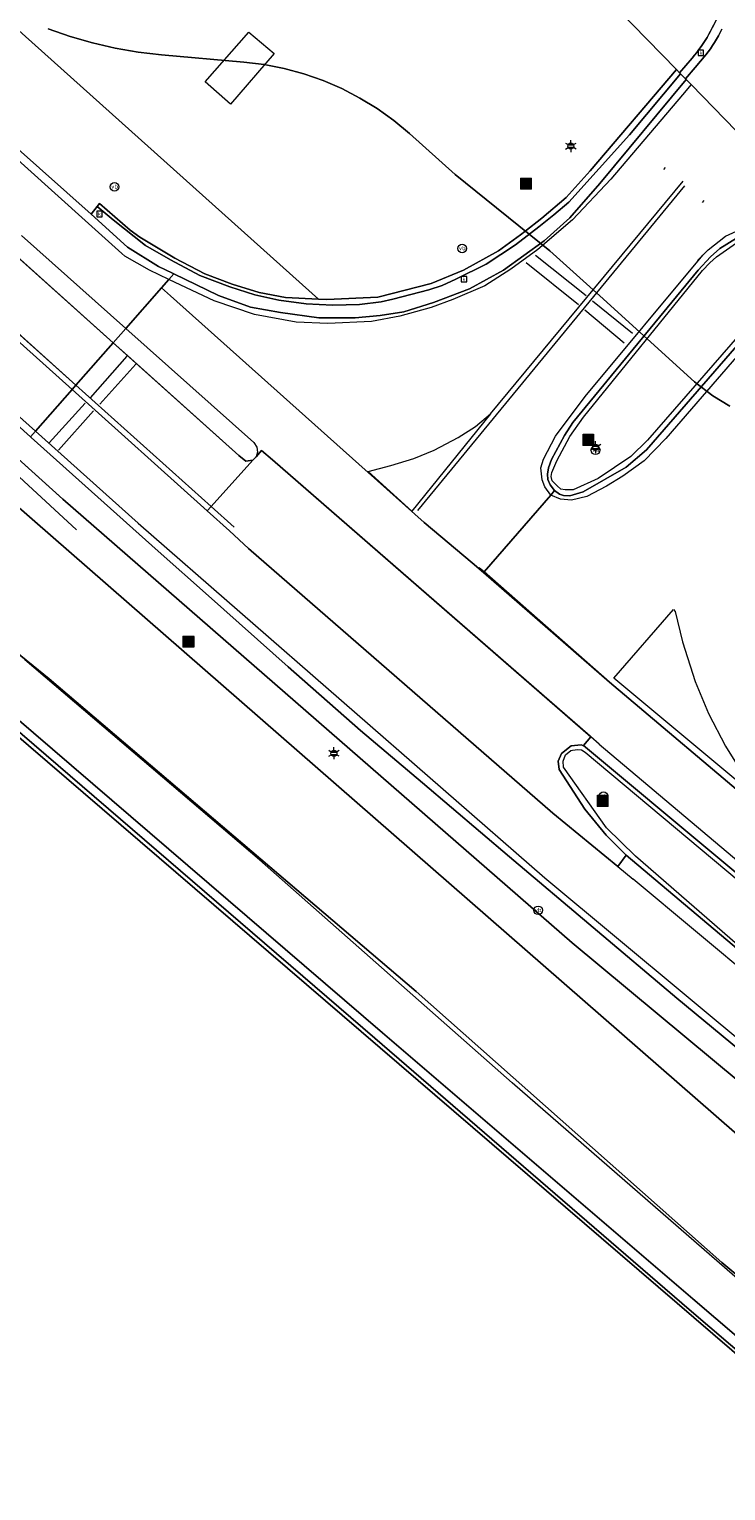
# Model space of a CAD drawing. Header units: metres. Extents: x 163628 to 167676, y 402708 to 405373.
# Tile 10 of 256: x 164099 to 164136, y 402950 to 403026. Entities that reach past the tile are written whole.
import ezdxf
from ezdxf.enums import TextEntityAlignment as Align

# ---------------------------------------------------------------- set-up
doc = ezdxf.new("R2010")
doc.units = ezdxf.units.M
doc.layers.get('0').update_dxf_attribs({"lineweight": 25})
for name, color, linetype, lineweight in [('X-CA190022.004-UO-BGT_Ondergrond$0$GE_117_WGIGeleideconstructie_Grens_GEM', 253, 'X-CA190022.004-UO-BGT_Ondergrond$0$Vangrail', 9), ('X-CA190022.004-UO-BGT_Ondergrond$0$GE_214_Wegmarkering_Lijn_GEM', 253, 'Continuous', 9), ('X-CA190022.004-UO-BGT_Ondergrond$0$GE_244_Taludlijn_Lijn_GEM', 253, 'Continuous', 9), ('X-CA190022.004-UO-BGT_Ondergrond$0$GE_311_WGDRijbaanRegionaleweg_Vlak_GEM', 253, 'Continuous', 9), ('X-CA190022.004-UO-BGT_Ondergrond$0$GE_314_WGDRijbaanLokaleweg_Vlak_GEM', 253, 'Continuous', 9), ('X-CA190022.004-UO-BGT_Ondergrond$0$GE_351_OWGVerkeerseiland_Vlak_GEM', 253, 'Continuous', 9), ('X-CA190022.004-UO-BGT_Ondergrond$0$GE_361_OWGBerm_Vlak_GEM', 253, 'Continuous', 9), ('X-CA190022.004-UO-BGT_Ondergrond$0$GE_367_OWGBerm_groenvoorziening_grasenk_GEM', 253, 'Continuous', 9), ('X-CA190022.004-UO-BGT_Ondergrond$0$GE_461_BTDGraslandoverig_Vlak_GEM', 253, 'Continuous', 9), ('X-CA190022.004-UO-BGT_Ondergrond$0$GE_502_WTDWaterloop_Vlak_GEM', 253, 'Continuous', 9), ('X-CA190022.004-UO-BGT_Ondergrond$0$GE_661_SHDMuurGroterDan30cm_Vlak_GEM', 253, 'Continuous', 9), ('X-CA190022.004-UO-BGT_Ondergrond$0$GE_812_BRDPlaatsnaambord_Punt_GEM', 253, 'Continuous', 9), ('X-CA190022.004-UO-BGT_Ondergrond$0$GE_814_BRDVerkeersbord_Punt_GEM', 253, 'Continuous', 9), ('X-CA190022.004-UO-BGT_Ondergrond$0$GE_861_PALLichtmast_Punt_GEM', 253, 'Continuous', 9), ('X-CA190022.004-UO-BGT_Ondergrond$0$GE_863_PalPortaal_Punt_GEM', 253, 'Continuous', 9), ('X-CA190022.004-UO-BGT_Ondergrond$0$GE_886_PutKolk_Punt_GEM', 253, 'Continuous', 9), ('X-CA190022.004-UO-KAD_Percelen$0$B-WE-KG-GRENS_PERCEEL-GV', 150, 'Continuous', 9)]:
    doc.layers.add(name, color=color, linetype=linetype, lineweight=lineweight)
doc.styles.add('X-CA190022.004-UO-BGT_Ondergrond$0$NLCS-ISO', font='NLCS-ISO.ttf')
doc.linetypes.add('X-CA190022.004-UO-BGT_Ondergrond$0$Vangrail', pattern='A,10,-1.5,[3,dgnlstyle-Veghel.shx,S=0.007937,R=90,X=0,Y=0.5],-1,[3,dgnlstyle-Veghel.shx,S=0.007937,R=270,X=0,Y=-0.5],-1.5', length=14)

# ---------------------------------------------------------------- blocks, each defined once
blk = doc.blocks.new('X-CA190022.004-UO-BGT_Ondergrond$0$N-SIE-WEG_LICHTMAST-SO')
h = blk.add_hatch(color=256)
h.paths.add_polyline_path([(1.16, 0.5, 0.658505), (-1.16, 0.5)])
h.paths.add_polyline_path([(-1.16, -0.5, 0.658505), (1.16, -0.5)])
at = {"flags": 128}
for points in [[(-2.19, 1.27), (-1.1, 0.63)], [(-1.16, 0.5), (1.16, 0.5)], [(0, 1.27), (0, 2.53)], [(1.1, 0.63), (2.19, 1.27)], [(-2.19, -1.27), (-1.1, -0.63)], [(-1.16, -0.5), (1.16, -0.5)], [(0, -1.27), (0, -2.53)], [(2.19, -1.27), (1.1, -0.63)]]:
    blk.add_lwpolyline(points, dxfattribs=at)
at = {"ltscale": 0.5}
blk.add_circle((0, 0), 1.27, dxfattribs=at)
at = {"style": 'X-CA190022.004-UO-BGT_Ondergrond$0$NLCS-ISO'}
blk.add_attdef('TYPE', text='', height=1.8, dxfattribs=at).set_placement((0, 2.53), align=Align.BOTTOM_CENTER)
blk = doc.blocks.new('X-CA190022.004-UO-BGT_Ondergrond$0$IMGEOLichtmastpaal')
at = {"xscale": 5, "yscale": 5, "zscale": 5}
blk.add_blockref('X-CA190022.004-UO-BGT_Ondergrond$0$N-SIE-WEG_LICHTMAST-SO', (0, 6.4), dxfattribs=at)
blk = doc.blocks.new('*U18')
at = {"layer": 'X-CA190022.004-UO-BGT_Ondergrond$0$GE_863_PalPortaal_Punt_GEM'}
h = blk.add_hatch(color=222, dxfattribs=at)
edge = h.paths.add_edge_path()
edge.add_spline(control_points=[(-15.9, -13.6), (-15.9, -15.4), (-13.6, -15.9)], knot_values=[0, 0, 0, 1, 1, 1], degree=2, periodic=0)
edge.add_line((-13.6, -15.9), (13.6, -15.9))
edge.add_spline(control_points=[(13.6, -15.9), (15.4, -15.9), (15.9, -13.6)], knot_values=[0, 0, 0, 1, 1, 1], degree=2, periodic=0)
edge.add_line((15.9, -13.6), (15.9, 13.6))
edge.add_spline(control_points=[(15.9, 13.6), (15.9, 15.4), (13.6, 15.9)], knot_values=[0, 0, 0, 1, 1, 1], degree=2, periodic=0)
edge.add_line((13.6, 15.9), (-13.6, 15.9))
edge.add_spline(control_points=[(-13.6, 15.9), (-15.5, 15.9), (-15.9, 13.6)], knot_values=[0, 0, 0, 1, 1, 1], degree=2, periodic=0)
edge.add_line((-15.9, 13.6), (-15.9, -13.6))
at = {"layer": 'X-CA190022.004-UO-BGT_Ondergrond$0$GE_863_PalPortaal_Punt_GEM', "color": 222}
blk.add_3dface([(2.5, 11.6), (2.5, -11.6), (-2.5, -11.6), (-2.5, 11.6)], dxfattribs=at)
blk = doc.blocks.new('X-CA190022.004-UO-BGT_Ondergrond$0$IMGEOPortaalpaal')
at = {"layer": 'X-CA190022.004-UO-BGT_Ondergrond$0$GE_863_PalPortaal_Punt_GEM'}
blk.add_hatch(color=0, dxfattribs=at).paths.add_polyline_path([(2.5, 11.6), (2.5, -11.6), (-2.5, -11.6), (-2.5, 11.6)])
at = {"layer": 'X-CA190022.004-UO-BGT_Ondergrond$0$GE_863_PalPortaal_Punt_GEM', "color": 0}
blk.add_blockref('*U18', (0, 0), dxfattribs=at)
blk = doc.blocks.new('X-CA190022.004-UO-BGT_Ondergrond$0$SIE-WEG_PAAL_VERKEERSBORD-SO')
at = {"linetype": 'ByBlock', "lineweight": 18}
blk.add_circle((0, 0), 1.5, dxfattribs=at)
at = {"linetype": 'ByBlock', "lineweight": 18, "style": 'X-CA190022.004-UO-BGT_Ondergrond$0$NLCS-ISO'}
blk.add_text('vb', height=1.5, dxfattribs=at).set_placement((0, 0.13), align=Align.MIDDLE_CENTER)
blk = doc.blocks.new('X-CA190022.004-UO-BGT_Ondergrond$0$IMGEOVerkeersbord')
at = {"xscale": 5, "yscale": 5, "zscale": 5}
blk.add_blockref('X-CA190022.004-UO-BGT_Ondergrond$0$SIE-WEG_PAAL_VERKEERSBORD-SO', (0, 0), dxfattribs=at)
blk = doc.blocks.new('X-CA190022.004-UO-BGT_Ondergrond$0$SRI-KOLK-SO')
at = {"color": 0, "linetype": 'ByBlock', "lineweight": 18}
blk.add_lwpolyline([(-1.125, -1.125), (1.125, -1.125), (1.125, 1.125), (-1.125, 1.125)], close=True, dxfattribs=at)
at = {"color": 0, "linetype": 'ByBlock', "lineweight": 18, "style": 'X-CA190022.004-UO-BGT_Ondergrond$0$NLCS-ISO'}
blk.add_text('k', height=1.5, dxfattribs=at).set_placement((0, 0), align=Align.MIDDLE_CENTER)
blk = doc.blocks.new('X-CA190022.004-UO-BGT_Ondergrond$0$IMGEOKolk')
at = {"xscale": 5, "yscale": 5, "zscale": 5}
blk.add_blockref('X-CA190022.004-UO-BGT_Ondergrond$0$SRI-KOLK-SO', (0, 0), dxfattribs=at)
blk = doc.blocks.new('*U32')
at = {"layer": 'X-CA190022.004-UO-BGT_Ondergrond$0$GE_812_BRDPlaatsnaambord_Punt_GEM'}
h = blk.add_hatch(color=1, dxfattribs=at)
edge = h.paths.add_edge_path()
edge.add_spline(control_points=[(-13.2, 15.8), (-13.7, 15.8), (-14.3, 15.6)], knot_values=[0, 0, 0, 1, 1, 1], degree=2, periodic=0)
edge.add_spline(control_points=[(-14.3, 15.6), (-15.8, 14.9), (-15.8, 13.2)], knot_values=[0, 0, 0, 1, 1, 1], degree=2, periodic=0)
edge.add_line((-15.8, 13.2), (-15.8, -13.6))
edge.add_spline(control_points=[(-15.8, -13.6), (-15.3, -15.8), (-13.2, -15.8)], knot_values=[0, 0, 0, 1, 1, 1], degree=2, periodic=0)
edge.add_line((-13.2, -15.8), (13.6, -15.8))
edge.add_spline(control_points=[(13.6, -15.8), (15.8, -15.3), (15.8, -13.2)], knot_values=[0, 0, 0, 1, 1, 1], degree=2, periodic=0)
edge.add_line((15.8, -13.2), (15.8, 13.2))
edge.add_spline(control_points=[(15.8, 13.2), (15.8, 13.7), (15.6, 14.3)], knot_values=[0, 0, 0, 1, 1, 1], degree=2, periodic=0)
edge.add_spline(control_points=[(15.6, 14.3), (14.9, 15.8), (13.2, 15.8)], knot_values=[0, 0, 0, 1, 1, 1], degree=2, periodic=0)
edge.add_line((13.2, 15.8), (-13.2, 15.8))
at = {"layer": 'X-CA190022.004-UO-BGT_Ondergrond$0$GE_812_BRDPlaatsnaambord_Punt_GEM', "color": 1}
blk.add_3dface([(12.5, 7.4), (12.5, -7.4), (-12.5, -7.4), (-12.5, 7.4)], dxfattribs=at)
blk = doc.blocks.new('X-CA190022.004-UO-BGT_Ondergrond$0$IMGEOPlaatsnaambord')
at = {"layer": 'X-CA190022.004-UO-BGT_Ondergrond$0$GE_812_BRDPlaatsnaambord_Punt_GEM'}
blk.add_hatch(color=256, dxfattribs=at).paths.add_polyline_path([(12.5, 7.4), (12.5, -7.4), (-12.5, -7.4), (-12.5, 7.4)])
h = blk.add_hatch(color=256, dxfattribs=at)
edge = h.paths.add_edge_path(flags=0)
edge.add_spline(control_points=[(-10.4, -5.1), (-10.4, -5.3), (-10.2, -5.3)], knot_values=[0, 0, 0, 1, 1, 1], degree=2, periodic=0)
edge.add_line((-10.2, -5.3), (10.2, -5.3))
edge.add_spline(control_points=[(10.2, -5.3), (10.4, -5.3), (10.4, -5.1)], knot_values=[0, 0, 0, 1, 1, 1], degree=2, periodic=0)
edge.add_line((10.4, -5.1), (10.4, 5.1))
edge.add_spline(control_points=[(10.4, 5.1), (10.4, 5.3), (10.2, 5.3)], knot_values=[0, 0, 0, 1, 1, 1], degree=2, periodic=0)
edge.add_line((10.2, 5.3), (-10.2, 5.3))
edge.add_spline(control_points=[(-10.2, 5.3), (-10.4, 5.3), (-10.4, 5.1)], knot_values=[0, 0, 0, 1, 1, 1], degree=2, periodic=0)
edge.add_line((-10.4, 5.1), (-10.4, -5.1))
blk.add_blockref('*U32', (0, 0), dxfattribs=at)

msp = doc.modelspace()

# ---------------------------------------------------------------- linework, layer by layer
at = {"layer": 'X-CA190022.004-UO-BGT_Ondergrond$0$GE_117_WGIGeleideconstructie_Grens_GEM'}
for p, q in [((164079.26, 403021.488), (164101.235, 403001.64)), ((164101.235, 403001.64), (164127.839, 402978.482)), ((164127.839, 402978.482), (164148.367, 402961.414))]:
    msp.add_line(p, q, dxfattribs=at)
at = {"layer": 'X-CA190022.004-UO-BGT_Ondergrond$0$GE_214_Wegmarkering_Lijn_GEM'}
for p, q in [((164102.41, 403016.191), (164085.557, 403031.379)), ((164103.874, 403009.817), (164084.603, 403027.07)), ((164134.042, 403023.291), (164133.584, 403022.752)), ((164133.584, 403022.752), (164129.855, 403018.357)), ((164087.476, 403020.155), (164101.723, 403007.37)), ((164101.925, 403007.599), (164087.744, 403020.325)), ((164132.681, 403018.957), (164132.597, 403018.854)), ((164133.693, 403017.999), (164119.752, 403001.057)), ((164123.561, 403006.097), (164133.622, 403018.247)), ((164129.855, 403018.357), (164127.847, 403016.234)), ((164134.707, 403017.24), (164134.619, 403017.139)), ((164135.836, 403015.379), (164138.505, 403016.605)), ((164104.319, 403014.471), (164102.41, 403016.191)), ((164127.847, 403016.234), (164126.032, 403014.681)), ((164099.074, 403015.41), (164104.526, 403010.559)), ((164141.349, 403014.815), (164132.728, 403004.812)), ((164134.933, 403014.673), (164135.836, 403015.379)), ((164104.471, 403014.334), (164104.319, 403014.471)), ((164105.762, 403013.599), (164104.471, 403014.334)), ((164126.032, 403014.681), (164124.632, 403013.661)), ((164125.925, 403014.389), (164128.568, 403012.282)), ((164128.505, 403007.008), (164134.653, 403014.389)), ((164134.372, 403014.106), (164134.933, 403014.673)), ((164106.775, 403013.118), (164105.762, 403013.599)), ((164124.632, 403013.661), (164123.275, 403012.787)), ((164128.163, 403011.788), (164125.435, 403013.987)), ((164107.392, 403012.826), (164106.775, 403013.118)), ((164109.144, 403012.001), (164107.392, 403012.826)), ((164123.275, 403012.787), (164121.595, 403012.075)), ((164116.696, 403003.474), (164106.855, 403012.272)), ((164111.255, 403011.286), (164109.144, 403012.001)), ((164121.595, 403012.075), (164120.471, 403011.657)), ((164128.892, 403012.001), (164130.987, 403010.319)), ((164092.553, 403011.683), (164099.81, 403005.193)), ((164113.419, 403010.885), (164111.255, 403011.286)), ((164118.827, 403011.195), (164117.351, 403010.929)), ((164120.471, 403011.657), (164118.827, 403011.195)), ((164130.548, 403009.789), (164128.495, 403011.51)), ((164104.526, 403010.559), (164111.207, 403004.613)), ((164115.07, 403010.824), (164113.419, 403010.885)), ((164117.351, 403010.929), (164115.07, 403010.824)), ((164104.62, 403009.149), (164103.874, 403009.817)), ((164104.589, 403009.108), (164102.663, 403006.944)), ((164103.176, 403006.614), (164105.047, 403008.693)), ((164110.435, 403003.934), (164104.62, 403009.149)), ((164101.723, 403007.37), (164108.783, 403001.035)), ((164108.986, 403001.262), (164101.925, 403007.599)), ((164102.401, 403006.66), (164100.522, 403004.593)), ((164126.956, 403004.928), (164128.505, 403007.008)), ((164101.016, 403004.208), (164102.848, 403006.265)), ((164123.561, 403006.097), (164119.466, 403001.012)), ((164122.78, 403005.449), (164123.561, 403006.097)), ((164099.81, 403005.193), (164105.179, 403000.392)), ((164120.635, 403004.207), (164121.873, 403004.859)), ((164121.873, 403004.859), (164122.78, 403005.449)), ((164126.332, 403003.738), (164126.956, 403004.928)), ((164111.207, 403004.613), (164111.372, 403004.364)), ((164111.401, 403004.102), (164111.329, 403003.864)), ((164111.372, 403004.364), (164111.401, 403004.102)), ((164119.56, 403003.771), (164120.635, 403004.207)), ((164132.728, 403004.812), (164131.593, 403003.65)), ((164110.788, 403003.632), (164110.435, 403003.934)), ((164111.162, 403003.687), (164110.788, 403003.632)), ((164111.329, 403003.864), (164111.162, 403003.687)), ((164128.766, 402989.27), (164112.182, 403003.702)), ((164117.175, 403003.094), (164118.372, 403003.403)), ((164118.372, 403003.403), (164119.56, 403003.771)), ((164126.196, 403003.285), (164126.332, 403003.738)), ((164131.593, 403003.65), (164130.472, 403002.842)), ((164119.466, 403001.012), (164117.175, 403003.094)), ((164126.273, 403002.657), (164126.196, 403003.285)), ((164126.405, 403002.286), (164126.273, 403002.657)), ((164130.472, 403002.842), (164129.619, 403002.333)), ((164126.711, 403001.86), (164126.405, 403002.286)), ((164127.227, 403001.642), (164126.711, 403001.86)), ((164129.619, 403002.333), (164128.59, 403001.778)), ((164108.783, 403001.035), (164109.949, 402999.989)), ((164110.189, 403000.183), (164108.986, 403001.262)), ((164127.802, 403001.589), (164127.227, 403001.642)), ((164128.59, 403001.778), (164127.802, 403001.589)), ((164105.179, 403000.392), (164126.401, 402981.869)), ((164122.605, 402998.324), (164120.112, 403000.436)), ((164110.939, 402999.063), (164126.83, 402985.251)), ((164123.229, 402997.848), (164122.977, 402998.069)), ((164129.783, 402992.092), (164123.229, 402997.848)), ((164130.002, 402992.296), (164133.114, 402995.883)), ((164133.114, 402995.883), (164133.203, 402995.789)), ((164133.203, 402995.789), (164133.593, 402994.194)), ((164133.593, 402994.194), (164134.248, 402992.121)), ((164137.736, 402985.37), (164129.783, 402992.092)), ((164137.786, 402985.809), (164130.002, 402992.296)), ((164134.248, 402992.121), (164134.946, 402990.459)), ((164134.946, 402990.459), (164135.836, 402988.75)), ((164128.806, 402989.236), (164128.766, 402989.27)), ((164129.237, 402988.86), (164128.806, 402989.236)), ((164129.237, 402988.86), (164143.494, 402976.841)), ((164135.836, 402988.75), (164136.593, 402987.555)), ((164126.83, 402985.251), (164130.209, 402982.465)), ((164130.209, 402982.465), (164131.012, 402981.803)), ((164126.401, 402981.869), (164139.181, 402971.226)), ((164140.651, 402973.756), (164131.012, 402981.803))]:
    msp.add_line(p, q, dxfattribs=at)
at = {"layer": 'X-CA190022.004-UO-BGT_Ondergrond$0$GE_244_Taludlijn_Lijn_GEM'}
for p, q in [((164101.953, 403000.046), (164081, 403019.35)), ((164111.515, 402982.819), (164099.25, 402993.253)), ((164124.691, 402971.175), (164111.515, 402982.819)), ((164138.687, 402958.998), (164124.691, 402971.175))]:
    msp.add_line(p, q, dxfattribs=at)
at = {"layer": 'X-CA190022.004-UO-BGT_Ondergrond$0$GE_311_WGDRijbaanRegionaleweg_Vlak_GEM', "flags": 128}
for points in [[(164063.342, 403046.135), (164084.603, 403027.07), (164103.874, 403009.817), (164101.925, 403007.599), (164087.744, 403020.325), (164085.437, 403022.522), (164073.662, 403033.199), (164049.878, 403054.551), (164029.003, 403073.196), (164021.597, 403079.494), (164023.313, 403081.497), (164027.554, 403077.957), (164038.038, 403068.842), (164056.17, 403052.604), (164063.342, 403046.135)], [(164049.878, 403054.551), (164073.662, 403033.199), (164085.437, 403022.522), (164087.744, 403020.325), (164101.925, 403007.599), (164101.723, 403007.37), (164099.81, 403005.193), (164099.549, 403004.896), (164092.034, 403011.678), (164070.693, 403030.945), (164058.231, 403042.158), (164022.704, 403073.552), (164019.021, 403076.486), (164019.477, 403077.018), (164021.597, 403079.494), (164029.003, 403073.196), (164049.878, 403054.551)], [(164085.401, 403031.946), (164102.717, 403016.533), (164104.622, 403014.807), (164106.23, 403013.792), (164106.971, 403013.439), (164107.032, 403013.41), (164106.775, 403013.118), (164106.388, 403012.677), (164104.526, 403010.559), (164103.874, 403009.817), (164084.603, 403027.07)], [(164142.138, 402977.344), (164128.426, 402988.781), (164128.806, 402989.236), (164112.182, 403003.702), (164111.616, 403004.186), (164111.329, 403003.864), (164111.162, 403003.687), (164110.788, 403003.632), (164110.435, 403003.934), (164103.874, 403009.817), (164104.526, 403010.559), (164106.388, 403012.677), (164106.855, 403012.272), (164116.696, 403003.474), (164120.112, 403000.436), (164122.605, 402998.324), (164123.196, 402997.811)], [(164103.874, 403009.817), (164110.435, 403003.934), (164110.788, 403003.632), (164111.162, 403003.687), (164108.986, 403001.262), (164101.925, 403007.599), (164103.874, 403009.817)], [(164138.939, 402970.933), (164133.301, 402975.587), (164124.559, 402982.967), (164120.013, 402986.83), (164116.777, 402989.568), (164113.003, 402992.901), (164108.843, 402996.597), (164106.209, 402998.94), (164099.59, 403004.859), (164099.549, 403004.896), (164099.81, 403005.193), (164101.723, 403007.37), (164101.925, 403007.599), (164108.986, 403001.262), (164108.783, 403001.035), (164109.949, 402999.989), (164110.939, 402999.063)], [(164112.182, 403003.702), (164128.806, 402989.236), (164128.426, 402988.781), (164128.387, 402988.791), (164128.293, 402988.815), (164127.771, 402988.767), (164127.269, 402988.359), (164127.103, 402987.963), (164127.148, 402987.528), (164128.485, 402985.461), (164129.613, 402984.1), (164130.644, 402983.063), (164130.209, 402982.465), (164126.83, 402985.251), (164110.939, 402999.063), (164109.949, 402999.989), (164108.783, 403001.035), (164108.986, 403001.262), (164111.162, 403003.687), (164111.329, 403003.864), (164111.616, 403004.186), (164112.182, 403003.702)], [(164110.939, 402999.063), (164126.83, 402985.251), (164130.209, 402982.465), (164130.644, 402983.063), (164140.173, 402975.038)], [(164123.196, 402997.811), (164129.783, 402992.092), (164137.736, 402985.37)]]:
    msp.add_lwpolyline(points, dxfattribs=at)
at = {"layer": 'X-CA190022.004-UO-BGT_Ondergrond$0$GE_314_WGDRijbaanLokaleweg_Vlak_GEM', "flags": 128}
for points in [[(164134.815, 403024.846), (164134.252, 403024.189), (164133.744, 403023.596), (164133.485, 403023.861), (164133.441, 403023.906), (164134.097, 403024.676)], [(164140.771, 403007.094), (164145.136, 403012.197), (164144.827, 403012.494), (164141.392, 403015.789), (164140.968, 403016.197), (164140.377, 403016.801), (164138.517, 403018.706), (164136.399, 403020.876), (164134.042, 403023.291), (164133.778, 403023.561), (164133.744, 403023.596), (164134.252, 403024.189), (164134.815, 403024.846)], [(164133.778, 403023.561), (164129.272, 403018.137), (164127.707, 403016.345), (164126.369, 403015.133), (164124.247, 403013.599), (164122.466, 403012.626), (164120.595, 403011.924), (164119.042, 403011.42), (164117.803, 403011.24), (164116.508, 403011.108), (164114.599, 403011.121), (164112.604, 403011.388), (164111.037, 403011.679), (164109.373, 403012.279), (164107.032, 403013.41), (164106.971, 403013.439), (164106.23, 403013.792), (164104.622, 403014.807), (164102.717, 403016.533), (164103.039, 403016.931), (164103.876, 403016.24), (164105.562, 403014.892), (164106.864, 403014.143), (164108.388, 403013.321), (164109.961, 403012.739), (164111.259, 403012.311), (164112.509, 403012.031), (164113.947, 403011.844), (164114.623, 403011.815), (164115.337, 403011.785), (164116.72, 403011.808), (164117.854, 403011.946), (164118.474, 403012.095), (164120.345, 403012.573), (164121.04, 403012.799), (164121.764, 403013.129), (164123.344, 403013.92), (164124.877, 403014.92), (164126.085, 403015.875), (164126.87, 403016.494), (164127.657, 403017.147), (164130.818, 403020.672), (164133.485, 403023.861), (164133.744, 403023.596), (164133.778, 403023.561)], [(164136.915, 403015.596), (164135.534, 403014.742), (164135.052, 403014.298), (164134.412, 403013.61), (164127.866, 403005.644), (164127.434, 403004.963), (164126.752, 403003.718), (164126.602, 403003.277), (164126.544, 403002.959), (164126.562, 403002.673), (164126.674, 403002.389), (164126.916, 403002.096), (164126.711, 403001.86), (164123.229, 402997.848), (164123.196, 402997.811), (164122.605, 402998.324), (164120.112, 403000.436), (164116.696, 403003.474), (164106.855, 403012.272), (164106.388, 403012.677), (164106.775, 403013.118), (164107.032, 403013.41), (164109.373, 403012.279), (164111.037, 403011.679), (164112.604, 403011.388), (164114.599, 403011.121), (164116.508, 403011.108), (164117.803, 403011.24), (164119.042, 403011.42), (164120.595, 403011.924), (164122.466, 403012.626), (164124.247, 403013.599), (164126.369, 403015.133), (164127.707, 403016.345), (164129.272, 403018.137), (164133.778, 403023.561), (164134.042, 403023.291), (164136.399, 403020.876)], [(164137.736, 402985.37), (164129.783, 402992.092), (164123.196, 402997.811), (164123.229, 402997.848), (164126.711, 403001.86), (164126.916, 403002.096), (164127.169, 403001.907), (164127.384, 403001.843), (164127.708, 403001.815), (164128.408, 403002.036), (164130.653, 403003.318), (164131.705, 403004.231), (164140.789, 403014.686)]]:
    msp.add_lwpolyline(points, dxfattribs=at)
at = {"layer": 'X-CA190022.004-UO-BGT_Ondergrond$0$GE_314_WGDRijbaanLokaleweg_Vlak_GEM'}
for centre, radius, start, end in [((164127.598, 403030.157), 8.501, 319.85819, 340.32263), ((164128.298, 403029.848), 8.215, 322.49203, 333.5126)]:
    msp.add_arc(centre, radius, start, end, dxfattribs=at)
at = {"layer": 'X-CA190022.004-UO-BGT_Ondergrond$0$GE_314_WGDRijbaanLokaleweg_Vlak_GEM', "extrusion": (0, 0, -1)}
msp.add_arc((-164128.298, 403029.848), 8.215, 206.4874, 217.50797, dxfattribs=at)
at = {"layer": 'X-CA190022.004-UO-BGT_Ondergrond$0$GE_351_OWGVerkeerseiland_Vlak_GEM', "flags": 128}
for points in [[(164126.674, 403002.389), (164126.562, 403002.673), (164126.544, 403002.959), (164126.602, 403003.277), (164126.752, 403003.718), (164127.434, 403004.963), (164127.866, 403005.644), (164134.412, 403013.61), (164135.052, 403014.298), (164135.534, 403014.742), (164136.915, 403015.596)], [(164130.898, 403003.874), (164129.18, 403002.733), (164127.891, 403002.142), (164127.462, 403002.131), (164127.231, 403002.171), (164127.041, 403002.338), (164126.779, 403002.612), (164126.734, 403002.832), (164126.772, 403003.041), (164127.031, 403003.657), (164127.703, 403004.923), (164128.417, 403005.931), (164134.63, 403013.59), (164135.022, 403013.989), (164135.369, 403014.304), (164136.58, 403015.157)], [(164130.898, 403003.874), (164129.18, 403002.733), (164127.891, 403002.142), (164127.462, 403002.131), (164127.231, 403002.171), (164127.041, 403002.338), (164126.779, 403002.612), (164126.734, 403002.832), (164126.772, 403003.041), (164127.031, 403003.657), (164127.703, 403004.923), (164128.417, 403005.931), (164134.63, 403013.59), (164135.022, 403013.989), (164135.369, 403014.304), (164136.58, 403015.157)], [(164140.789, 403014.686), (164131.705, 403004.231), (164130.653, 403003.318), (164128.408, 403002.036), (164127.708, 403001.815), (164127.384, 403001.843), (164127.169, 403001.907), (164126.916, 403002.096), (164126.674, 403002.389)], [(164138.109, 403012.026), (164131.77, 403004.726), (164130.898, 403003.874)], [(164138.109, 403012.026), (164131.77, 403004.726), (164130.898, 403003.874)], [(164142.405, 402975.132), (164141.96, 402974.702), (164141.641, 402974.665), (164141.209, 402974.642), (164140.774, 402974.665), (164140.44, 402974.787), (164140.173, 402975.038), (164130.644, 402983.063), (164129.613, 402984.1), (164128.485, 402985.461), (164127.148, 402987.528), (164127.103, 402987.963), (164127.269, 402988.359), (164127.771, 402988.767), (164128.293, 402988.815), (164128.387, 402988.791), (164128.426, 402988.781), (164142.138, 402977.344), (164142.51, 402976.879), (164142.692, 402976.425), (164142.647, 402975.566), (164142.405, 402975.132)], [(164141.914, 402977.208), (164142.207, 402976.887), (164142.374, 402976.474), (164142.426, 402976.058), (164142.368, 402975.69), (164142.092, 402975.346), (164141.691, 402974.97), (164141.438, 402974.911), (164141.025, 402974.874), (164140.732, 402974.892), (164140.333, 402975.022), (164131.132, 402983.003), (164129.616, 402984.488), (164127.374, 402987.657), (164127.362, 402987.974), (164127.487, 402988.29), (164127.755, 402988.53), (164127.841, 402988.543), (164128.121, 402988.583), (164128.315, 402988.552), (164128.51, 402988.442), (164141.914, 402977.208)], [(164141.914, 402977.208), (164142.207, 402976.887), (164142.374, 402976.474), (164142.426, 402976.058), (164142.368, 402975.69), (164142.092, 402975.346), (164141.691, 402974.97), (164141.438, 402974.911), (164141.025, 402974.874), (164140.732, 402974.892), (164140.333, 402975.022), (164131.132, 402983.003), (164129.616, 402984.488), (164127.374, 402987.657), (164127.362, 402987.974), (164127.487, 402988.29), (164127.755, 402988.53), (164127.841, 402988.543), (164128.121, 402988.583), (164128.315, 402988.552), (164128.51, 402988.442), (164141.914, 402977.208)]]:
    msp.add_lwpolyline(points, dxfattribs=at)
at = {"layer": 'X-CA190022.004-UO-BGT_Ondergrond$0$GE_361_OWGBerm_Vlak_GEM', "flags": 128}
for points in [[(164110.952, 403026.031), (164112.269, 403024.918), (164109.989, 403022.278), (164108.67, 403023.431), (164110.952, 403026.031)], [(164133.485, 403023.861), (164130.818, 403020.672), (164127.657, 403017.147), (164126.87, 403016.494), (164126.085, 403015.875), (164124.877, 403014.92), (164123.344, 403013.92), (164121.764, 403013.129), (164121.04, 403012.799), (164120.345, 403012.573), (164118.474, 403012.095), (164117.854, 403011.946), (164116.72, 403011.808), (164115.337, 403011.785), (164114.623, 403011.815), (164113.947, 403011.844), (164112.509, 403012.031), (164111.259, 403012.311), (164109.961, 403012.739), (164108.388, 403013.321), (164106.864, 403014.143), (164105.562, 403014.892), (164103.876, 403016.24), (164103.039, 403016.931), (164103.162, 403017.079), (164104.76, 403015.689), (164105.254, 403015.321), (164107.092, 403014.237), (164108.655, 403013.418), (164110.077, 403012.877), (164111.483, 403012.436), (164112.873, 403012.18), (164114.582, 403012.098), (164115.031, 403012.076), (164117.693, 403012.198), (164120.474, 403012.9), (164122.166, 403013.601), (164123.98, 403014.621), (164125.13, 403015.441), (164125.368, 403015.627), (164126.249, 403016.318), (164127.523, 403017.395), (164128.766, 403018.797), (164133.279, 403024.073), (164133.441, 403023.906), (164133.485, 403023.861)]]:
    msp.add_lwpolyline(points, dxfattribs=at)
at = {"layer": 'X-CA190022.004-UO-BGT_Ondergrond$0$GE_367_OWGBerm_groenvoorziening_grasenk_GEM', "flags": 128}
for points in [[(164070.693, 403030.945), (164092.034, 403011.678), (164099.549, 403004.896), (164099.59, 403004.859), (164106.209, 402998.94), (164108.843, 402996.597), (164113.003, 402992.901), (164116.777, 402989.568), (164120.013, 402986.83), (164124.559, 402982.967), (164133.301, 402975.587), (164138.939, 402970.933), (164147.344, 402963.995), (164166.003, 402948.515), (164179.53, 402937.183), (164182.398, 402934.781), (164189.315, 402928.889), (164189.235, 402927.24), (164175.311, 402939.099), (164148.367, 402961.414), (164127.839, 402978.482), (164101.235, 403001.64), (164079.26, 403021.488), (164058.262, 403040.438)], [(164134.097, 403024.676), (164133.441, 403023.906), (164133.279, 403024.073), (164120.279, 403037.389), (164120.165, 403037.506), (164123.82, 403038.621), (164128.704, 403039.658)], [(164120.279, 403037.389), (164133.279, 403024.073), (164128.766, 403018.797), (164127.523, 403017.395), (164126.249, 403016.318), (164125.368, 403015.627), (164125.13, 403015.441), (164123.98, 403014.621), (164122.166, 403013.601), (164120.474, 403012.9), (164117.693, 403012.198), (164115.031, 403012.076), (164114.582, 403012.098), (164087.328, 403036.524)], [(164087.328, 403036.524), (164114.582, 403012.098), (164112.873, 403012.18), (164111.483, 403012.436), (164110.077, 403012.877), (164108.655, 403013.418), (164107.092, 403014.237), (164105.254, 403015.321), (164104.76, 403015.689), (164103.162, 403017.079), (164103.039, 403016.931), (164102.717, 403016.533), (164085.401, 403031.946)], [(164110.952, 403026.031), (164112.269, 403024.918), (164109.989, 403022.278), (164108.67, 403023.431), (164110.952, 403026.031)]]:
    msp.add_lwpolyline(points, dxfattribs=at)
at = {"layer": 'X-CA190022.004-UO-BGT_Ondergrond$0$GE_367_OWGBerm_groenvoorziening_grasenk_GEM', "extrusion": (0, 0, -1)}
msp.add_arc((-164127.598, 403030.157), 8.501, 199.67737, 220.14181, dxfattribs=at)
at = {"layer": 'X-CA190022.004-UO-BGT_Ondergrond$0$GE_461_BTDGraslandoverig_Vlak_GEM', "flags": 128}
for points in [[(164200.409, 402906.286), (164184.544, 402919.901), (164168.61, 402933.631), (164152.152, 402948.056), (164135.64, 402961.794), (164119.687, 402975.939), (164100.519, 402992.27), (164083.671, 403005.951), (164068.473, 403019.333), (164051.929, 403033.335), (164036.177, 403046.958), (164020.975, 403060.161), (164005.373, 403072.551), (164007.713, 403084.139)], [(164007.713, 403084.139), (164012.875, 403079.78), (164013.889, 403078.924), (164016.653, 403076.591), (164017.807, 403075.616), (164021.837, 403072.213), (164036.514, 403059.82), (164058.262, 403040.438), (164079.26, 403021.488), (164101.235, 403001.64), (164127.839, 402978.482), (164148.367, 402961.414), (164175.311, 402939.099), (164189.235, 402927.24), (164197.093, 402918.671), (164219.531, 402898.004)], [(164051.929, 403033.335), (164068.473, 403019.333), (164083.671, 403005.951), (164100.519, 402992.27), (164119.687, 402975.939), (164135.64, 402961.794), (164152.152, 402948.056), (164168.61, 402933.631), (164184.544, 402919.901), (164200.409, 402906.286)], [(164050.74, 403031.942), (164067.013, 403017.643), (164082.513, 403004.552), (164098.719, 402990.303), (164117.927, 402973.785), (164134.133, 402959.896), (164150.346, 402946.029), (164166.991, 402931.607), (164182.949, 402918.099), (164198.69, 402904.443)], [(164198.69, 402904.443), (164182.949, 402918.099), (164166.991, 402931.607), (164150.346, 402946.029), (164134.133, 402959.896), (164117.927, 402973.785), (164098.719, 402990.303), (164082.513, 403004.552), (164067.013, 403017.643), (164050.74, 403031.942)], [(164198.394, 402904.087), (164182.581, 402917.696), (164166.647, 402931.3), (164149.993, 402945.597), (164133.935, 402959.343), (164117.534, 402973.499), (164098.49, 402989.901), (164081.963, 403004.088), (164066.707, 403017.159), (164050.194, 403031.414)]]:
    msp.add_lwpolyline(points, dxfattribs=at)
at = {"layer": 'X-CA190022.004-UO-BGT_Ondergrond$0$GE_502_WTDWaterloop_Vlak_GEM', "flags": 128}
msp.add_lwpolyline([(163988.433, 403055.253), (164012.34, 403063.661), (164014.025, 403062.228), (164018.989, 403057.98), (164081.079, 403004.577), (164149.689, 402945.593), (164214.715, 402889.628), (164247.926, 402861.062), (164237.652, 402848.779)], dxfattribs=at)
at = {"layer": 'X-CA190022.004-UO-BGT_Ondergrond$0$GE_661_SHDMuurGroterDan30cm_Vlak_GEM', "flags": 128}
msp.add_lwpolyline([(164214.715, 402889.628), (164149.689, 402945.593), (164081.079, 403004.577), (164018.989, 403057.98), (164014.025, 403062.228), (164012.34, 403063.661), (164003.925, 403070.335), (164012.377, 403063.983), (164013.643, 403062.882), (164019.237, 403058.013), (164034.411, 403045.067), (164050.194, 403031.414), (164066.707, 403017.159), (164081.963, 403004.088), (164098.49, 402989.901), (164117.534, 402973.499), (164133.935, 402959.343), (164149.993, 402945.597), (164166.647, 402931.3), (164182.581, 402917.696), (164198.394, 402904.087)], dxfattribs=at)
at = {"layer": 'X-CA190022.004-UO-KAD_Percelen$0$B-WE-KG-GRENS_PERCEEL-GV', "flags": 128}
for points in [[(164369.926, 402739.191), (164395.369, 402744.363), (164395.567, 402744.404), (164365.677, 402770.902), (164358.28, 402777.46), (164304.7, 402823.07), (164226.73, 402890.31), (164151.22, 402955.57), (164075.81, 403021.39), (164009.88, 403079.96), (164007.974, 403081.606), (164005.008, 403078.166), (163988.881, 403059.062), (163992.54, 403057.823), (163997.28, 403056.3), (163998.645, 403057.851), (164004.646, 403052.999), (164001.668, 403049.507), (164006.84, 403044.425), (164024.835, 403026.489), (164028.434, 403022.113)], [(164009.88, 403079.96), (164075.81, 403021.39), (164151.22, 402955.57), (164226.73, 402890.31)], [(164136.058, 403006.504), (164135.18, 403007.04), (164134.21, 403007.78), (164129.27, 403012.26), (164126.66, 403014.61), (164121.73, 403018.6), (164119.34, 403020.74), (164118.52, 403021.419), (164117.654, 403022.037), (164116.746, 403022.593), (164115.801, 403023.083), (164114.823, 403023.504), (164113.818, 403023.855), (164112.791, 403024.134), (164111.746, 403024.339), (164110.69, 403024.47), (164106.39, 403024.84), (164105.181, 403024.988), (164103.981, 403025.2), (164102.794, 403025.475), (164101.623, 403025.812), (164100.471, 403026.211)], [(164100.471, 403026.211), (164101.623, 403025.812), (164102.794, 403025.475), (164103.981, 403025.2), (164105.181, 403024.988), (164106.39, 403024.84), (164110.69, 403024.47), (164111.746, 403024.339), (164112.791, 403024.134), (164113.818, 403023.855), (164114.823, 403023.504), (164115.801, 403023.083), (164116.746, 403022.593), (164117.654, 403022.037), (164118.52, 403021.419), (164119.34, 403020.74), (164121.73, 403018.6), (164126.66, 403014.61), (164129.27, 403012.26), (164134.21, 403007.78), (164135.18, 403007.04), (164136.058, 403006.504)]]:
    msp.add_lwpolyline(points, dxfattribs=at)

# ---------------------------------------------------------------- block references
at = {"layer": 'X-CA190022.004-UO-BGT_Ondergrond$0$GE_812_BRDPlaatsnaambord_Punt_GEM', "xscale": 0.02, "yscale": 0.02, "zscale": 0.02}
msp.add_blockref('X-CA190022.004-UO-BGT_Ondergrond$0$IMGEOPlaatsnaambord', (164125.422, 403018.121), dxfattribs=at)
at = {"layer": 'X-CA190022.004-UO-BGT_Ondergrond$0$GE_814_BRDVerkeersbord_Punt_GEM', "xscale": 0.03, "yscale": 0.03, "zscale": 0.02}
for p in [(164103.942, 403017.96), (164125.393, 403018.106), (164122.092, 403014.74), (164129.055, 403004.198), (164129.47, 402986.146), (164126.053, 402980.18)]:
    msp.add_blockref('X-CA190022.004-UO-BGT_Ondergrond$0$IMGEOVerkeersbord', p, dxfattribs=at)
at = {"layer": 'X-CA190022.004-UO-BGT_Ondergrond$0$GE_861_PALLichtmast_Punt_GEM', "xscale": 0.025, "yscale": 0.025, "zscale": 0.025}
for p in [(164127.76, 403019.924), (164129.055, 403004.198), (164115.394, 402988.22)]:
    msp.add_blockref('X-CA190022.004-UO-BGT_Ondergrond$0$IMGEOLichtmastpaal', p, dxfattribs=at)
at = {"layer": 'X-CA190022.004-UO-BGT_Ondergrond$0$GE_863_PalPortaal_Punt_GEM', "xscale": 0.02, "yscale": 0.02, "zscale": 0.02}
for p in [(164128.673, 403004.742), (164107.798, 402994.205), (164129.421, 402985.892)]:
    msp.add_blockref('X-CA190022.004-UO-BGT_Ondergrond$0$IMGEOPortaalpaal', p, dxfattribs=at)
at = {"layer": 'X-CA190022.004-UO-BGT_Ondergrond$0$GE_886_PutKolk_Punt_GEM', "xscale": 0.025, "yscale": 0.025, "zscale": 0.025}
for p in [(164134.55, 403024.947), (164103.153, 403016.537), (164122.185, 403013.132)]:
    msp.add_blockref('X-CA190022.004-UO-BGT_Ondergrond$0$IMGEOKolk', p, dxfattribs=at)

doc.saveas('drawing.dxf')
